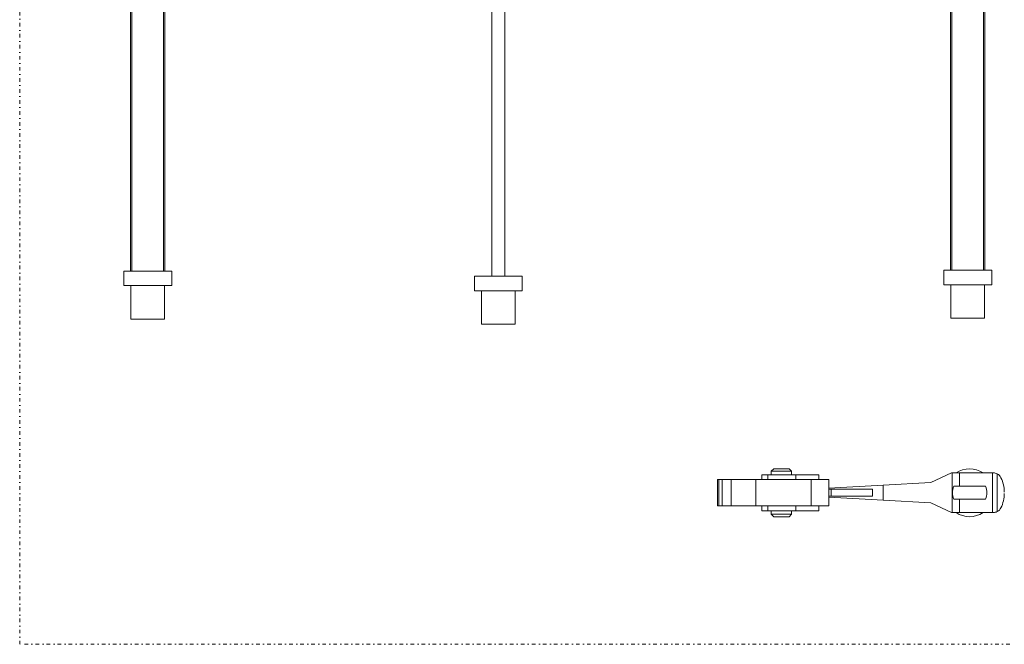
# Model space of a CAD drawing. Header units: millimetres. Extents: x -48 to 1376, y -71 to 1988.
# Tile 1 of 5: x -48 to 773, y -71 to 450. Entities that reach past the tile are written whole.
import ezdxf

# ---------------------------------------------------------------- set-up
doc = ezdxf.new("R2010")
doc.units = ezdxf.units.MM
doc.header["$MEASUREMENT"] = 0
doc.linetypes.add('DASHEDDOT', pattern=[9.2, 3, -3, 0.2, -3])
for name, color, linetype, true_color in [('Default', 7, 'Continuous', 0xffffff), ('sichtbar', 7, 'Continuous', 0xffffff), ('Tangente', 7, 'Continuous', 0xffffff)]:
    doc.layers.add(name, color=color, linetype=linetype, true_color=true_color)

msp = doc.modelspace()

# ---------------------------------------------------------------- linework, layer by layer
at = {"layer": 'Default', "color": 7, "linetype": 'DASHEDDOT', "lineweight": 5, "true_color": 0xffffff}
msp.add_line((-48.218, -71.219), (-48.218, 1987.571), dxfattribs=at)
at = {"layer": 'Default', "color": 3, "linetype": 'DASHEDDOT', "lineweight": 5, "true_color": 0x00ff00}
msp.add_line((1375.627, -71.219), (-48.218, -71.219), dxfattribs=at)
at = {"layer": 'sichtbar', "color": 1, "linetype": 'Continuous', "lineweight": 5, "true_color": 0xff0000}
for p, q in [((44.238, 240.067), (44.238, 585.428)), ((45.282, 240.067), (45.282, 585.428)), ((71.813, 240.067), (71.813, 585.428)), ((72.857, 240.067), (72.857, 585.428)), ((728.252, 240.685), (728.252, 586.046)), ((729.297, 240.685), (729.297, 586.046)), ((755.827, 240.685), (755.827, 586.046)), ((756.871, 240.685), (756.871, 586.046)), ((345.658, 235.685), (345.658, 581.046)), ((356.389, 235.685), (356.389, 581.046)), ((38.548, 240.067), (78.548, 240.067)), ((38.548, 240.067), (38.548, 228.067)), ((78.548, 240.067), (78.548, 228.067)), ((722.562, 240.685), (722.562, 228.685)), ((722.562, 240.685), (762.562, 240.685)), ((762.562, 240.685), (762.562, 228.685)), ((331.024, 235.685), (331.024, 223.685)), ((331.024, 235.685), (351.024, 235.685)), ((351.024, 235.685), (371.024, 235.685)), ((371.024, 235.685), (371.024, 223.685)), ((38.548, 228.067), (78.548, 228.067)), ((44.548, 228.067), (44.548, 200.067)), ((72.548, 228.067), (72.548, 200.067)), ((331.024, 223.685), (351.024, 223.685)), ((337.024, 223.685), (337.024, 195.685)), ((351.024, 223.685), (371.024, 223.685)), ((365.024, 223.685), (365.024, 195.685)), ((722.562, 228.685), (762.562, 228.685)), ((728.562, 228.685), (728.562, 200.685)), ((756.562, 228.685), (756.562, 200.685)), ((44.548, 200.067), (72.548, 200.067)), ((728.562, 200.685), (756.562, 200.685)), ((337.024, 195.685), (351.024, 195.685)), ((351.024, 195.685), (365.024, 195.685)), ((578.708, 73.191), (580.708, 75.191)), ((593.508, 75.191), (580.708, 75.191)), ((593.508, 75.191), (595.508, 73.191)), ((533.883, 44.191), (533.883, 66.191)), ((534.93, 66.191), (533.883, 66.191)), ((537.691, 66.191), (534.93, 66.191)), ((545.233, 66.191), (537.691, 66.191)), ((565.903, 66.191), (545.233, 66.191)), ((545.233, 44.191), (545.233, 66.191)), ((611.812, 66.191), (565.903, 66.191)), ((575.933, 70.191), (570.743, 70.191)), ((570.743, 66.191), (570.743, 70.191)), ((599.068, 70.191), (575.933, 70.191)), ((578.708, 70.191), (578.708, 73.191)), ((595.508, 73.191), (578.708, 73.191)), ((595.508, 70.191), (595.508, 73.191)), ((618.243, 70.191), (599.068, 70.191)), ((626.634, 66.191), (611.812, 66.191)), ((618.243, 66.191), (618.243, 70.191)), ((626.634, 44.191), (626.634, 66.191)), ((729.128, 71.691), (711.7, 63.694)), ((729.608, 71.691), (729.128, 71.691)), ((729.608, 38.691), (729.608, 71.691)), ((735.608, 71.691), (729.608, 71.691)), ((735.608, 60.556), (735.608, 71.691)), ((763.094, 71.691), (735.608, 71.691)), ((763.094, 38.691), (763.094, 71.691)), ((763.951, 71.691), (763.094, 71.691)), ((767.079, 39.429), (767.079, 70.954)), ((672.134, 61.512), (626.634, 59.003)), ((628.497, 58.191), (626.634, 58.191)), ((662.997, 58.191), (628.497, 58.191)), ((628.497, 52.191), (628.497, 58.191)), ((662.997, 58.191), (662.997, 52.191)), ((711.7, 63.694), (672.134, 61.512)), ((672.134, 48.87), (672.134, 61.512)), ((757.374, 60.556), (730.843, 60.556)), ((628.497, 52.191), (626.634, 52.191)), ((626.634, 51.38), (672.134, 48.87)), ((662.997, 52.191), (628.497, 52.191)), ((730.843, 49.825), (757.373, 49.825)), ((735.608, 38.691), (735.608, 49.825)), ((534.93, 44.191), (533.883, 44.191)), ((537.691, 44.191), (534.93, 44.191)), ((545.233, 44.191), (537.691, 44.191)), ((565.903, 44.191), (545.233, 44.191)), ((611.812, 44.191), (565.903, 44.191)), ((570.743, 40.191), (570.743, 44.191)), ((626.634, 44.191), (611.812, 44.191)), ((618.243, 40.191), (618.243, 44.191)), ((672.134, 48.87), (711.7, 46.688)), ((711.7, 46.688), (729.128, 38.691)), ((575.933, 40.191), (570.743, 40.191)), ((599.068, 40.191), (575.933, 40.191)), ((578.708, 37.191), (578.708, 40.191)), ((578.708, 37.191), (580.708, 35.191)), ((595.508, 37.191), (578.708, 37.191)), ((593.508, 35.191), (580.708, 35.191)), ((593.508, 35.191), (595.508, 37.191)), ((595.508, 37.191), (595.508, 40.191)), ((618.243, 40.191), (599.068, 40.191)), ((729.128, 38.691), (729.608, 38.691)), ((729.608, 38.691), (735.608, 38.691)), ((735.608, 38.691), (763.094, 38.691)), ((763.094, 38.691), (763.951, 38.691))]:
    msp.add_line(p, q, dxfattribs=at)
for centre, radius, start, end in [((744.108, 55.191), 20, 55.588491, 124.411509), ((763.951, 64.691), 7, 63.464773, 90), ((763.951, 64.691), 7, 25.741927, 63.464773), ((744.796, 55.488), 28.252, 0.600963, 25.682153), ((744.108, 55.191), 14.309, 157.980478, 202.025426), ((744.108, 55.191), 14.309, 337.974574, 22.019522), ((744.796, 54.895), 28.252, 334.317847, 359.399037), ((763.951, 45.691), 7, 296.535227, 334.258073), ((744.108, 55.191), 20, 235.588491, 304.411509), ((763.951, 45.691), 7, 270, 296.535227)]:
    msp.add_arc(centre, radius, start, end, dxfattribs=at)
at = {"layer": 'Tangente', "color": 6, "linetype": 'Continuous', "lineweight": 5, "true_color": 0xff00ff}
for p, q in [((534.93, 44.191), (534.93, 66.191)), ((537.691, 44.191), (537.691, 66.191)), ((565.903, 44.191), (565.903, 66.191)), ((575.933, 66.191), (575.933, 70.191)), ((599.068, 66.191), (599.068, 70.191)), ((611.812, 44.191), (611.812, 66.191)), ((575.933, 40.191), (575.933, 44.191)), ((599.068, 40.191), (599.068, 44.191))]:
    msp.add_line(p, q, dxfattribs=at)

doc.saveas('drawing.dxf')
